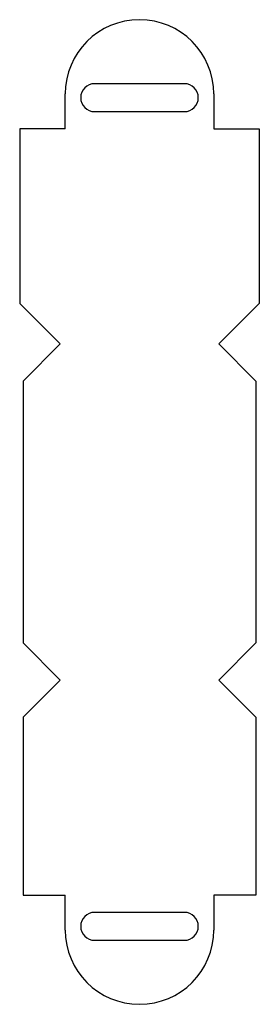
# Model space of a CAD drawing. Header units: millimetres. Extents: x -55 to 55, y -302 to 148.
import ezdxf

# ---------------------------------------------------------------- set-up
doc = ezdxf.new("R2010")
doc.units = ezdxf.units.MM

msp = doc.modelspace()

# ---------------------------------------------------------------- linework, layer by layer
at = {"color": 7, "linetype": 'Continuous', "lineweight": 25}
for p, q in [((20.5, 119.2), (-20.5, 119.2)), ((-34, 98.5), (-34, 114.5)), ((34, 114.5), (34, 98.5)), ((-20.5, 106.4), (20.5, 106.4)), ((-34, 98.5), (-54.82, 98.5)), ((-54.82, 98.5), (-54.82, 18.63)), ((34, 98.5), (54.82, 98.5)), ((54.82, 98.5), (54.82, 18.63)), ((-54.82, 18.63), (-36.24, 0.05)), ((36.24, 0.05), (54.82, 18.63)), ((-36.24, 0.05), (-53.3, -17)), ((53.3, -17), (36.24, 0.05)), ((-53.3, -17), (-53.3, -136.78)), ((53.3, -17), (53.3, -136.78)), ((-53.3, -136.78), (-36.24, -153.84)), ((36.24, -153.84), (53.3, -136.78)), ((-36.24, -153.84), (-53.3, -170.89)), ((53.3, -170.89), (36.24, -153.84)), ((-53.3, -170.89), (-53.3, -252.28)), ((53.3, -170.89), (53.3, -252.28)), ((-53.3, -252.28), (-34, -252.28)), ((-34, -268.28), (-34, -252.28)), ((34, -252.28), (34, -268.28)), ((53.3, -252.28), (34, -252.28)), ((20.5, -260.18), (-20.5, -260.18)), ((-20.5, -272.98), (20.5, -272.98))]:
    msp.add_line(p, q, dxfattribs=at)
for centre, radius, start, end in [((0, 114.5), 34, 0, 180), ((-20.5, 112.8), 6.4, 90, 270), ((20.5, 112.8), 6.4, 270, 90), ((-20.5, -266.58), 6.4, 90, 270), ((20.5, -266.58), 6.4, 270, 90), ((0, -268.28), 34, 180, 0)]:
    msp.add_arc(centre, radius, start, end, dxfattribs=at)

doc.saveas('drawing.dxf')
